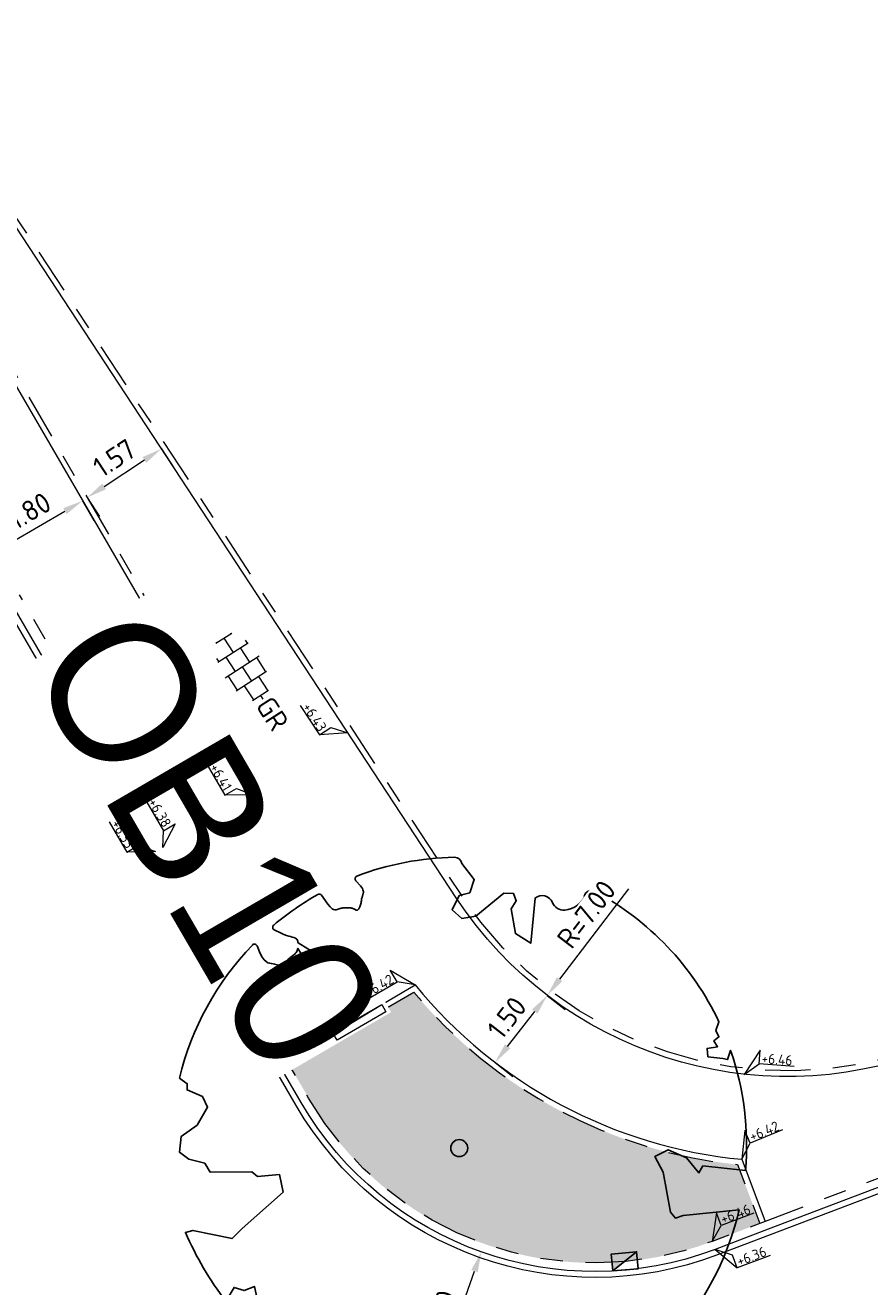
# Model space of a CAD drawing. Header units: metres. Extents: x 155090 to 155676, y 461362 to 461889.
# Tile 34 of 98: x 155199 to 155214, y 461695 to 461717. Entities that reach past the tile are written whole.
import ezdxf
from ezdxf.enums import TextEntityAlignment as Align

# ---------------------------------------------------------------- set-up
doc = ezdxf.new("R2018")
doc.units = ezdxf.units.M
for name, pattern in [('VH-GELEIDEBAND', [6, 2, -2, 0, -2]), ('VH-OPSLUITBAND-SO', [10, 4, -2, 2, -2]), ('VH-TROTTOIRBAND_130-150', [15, 5, -2, 2, -2, 2, -2])]:
    doc.linetypes.add(name, pattern=pattern)
doc.layers.get('0').update_dxf_attribs({"lineweight": 18})
doc.layers.get('Defpoints').update_dxf_attribs({"lineweight": 18})
for name, color, linetype, lineweight in [('B-WE-VH-VERHARDING_HALFVERHARDING_GRASBETONSTEEN-S-200', 130, 'Continuous', 18), ('N-WE-GR-BOOM-S', 90, 'Continuous', 25), ('N-WE-VH-KANTOPSLUITING-T18', 10, 'Continuous', 18), ('N-WE-VH-KANTOPSLUITING_GELEIDEBAND_50 200-G', 20, 'VH-GELEIDEBAND', 18), ('N-WE-VH-KANTOPSLUITING_OPSLUITBAND_100X200-G', 150, 'VH-OPSLUITBAND-SO', 18), ('N-WE-VH-KANTOPSLUITING_TROTTOIRBAND_130 150X250-G', 210, 'VH-TROTTOIRBAND_130-150', 18), ('N-WE-VH-KANTOPSLUITING_VERLOOPBAND-S', 7, 'Continuous', 18), ('N-WE-VH-KANTOPSLUITING_VOORKANT_BAND-G', 50, 'Continuous', 18), ('N-WE-VH-KANTVERHARDING_STREKLAAG-G', 60, 'Continuous', 18), ('N-WE-VH-VERHARDING_TEGEL-KLEUR-DUN-S', 7, 'Continuous', 18), ('X-XX-AL-HOOGTELABEL-S', 7, 'Continuous', 18), ('X-XX-AL-M', 7, 'Continuous', 18)]:
    doc.layers.add(name, color=color, linetype=linetype, lineweight=lineweight)
doc.layers.add('N-WE-GR-Groen-A-200', color=7, linetype='Continuous', lineweight=18, true_color=0x52a500)
doc.layers.add('N-WE-RI-HWA_KOLK-S-200', color=150, linetype='Continuous', lineweight=25, true_color=0x007fff)
doc.styles.add('NLCS-ISO', font='NLCS-ISO.ttf')
doc.styles.add('NLCS-ISO-M200-T18', font='NLCS-ISO.ttf', dxfattribs={"height": 0.36})
doc.dimstyles.new('NLCS-M200-T18-PIJL_L2_H1', dxfattribs={"dimscale": 0.2, "dimtxt": 2.5, "dimasz": 1.8, "dimexe": 2, "dimexo": 2, "dimgap": 0.7, "dimtad": 1, "dimzin": 0, "dimdsep": 46, "dimtxsty": 'NLCS-ISO-M200-T18', "dimcen": 0, "dimdle": 2, "dimclrd": 256, "dimclre": 256, "dimclrt": 10, "dimadec": 1, "dimazin": 0, "dimtfac": 1, "dimtdec": 3, "dimtofl": 0, "dimtmove": 0, "dimatfit": 3, "dimfxl": 2, "dimfxlon": 1, "dimtfillclr": 256, "dimtolj": 1, "dimtzin": 0, "dimlwd": -1, "dimlwe": -1, "dimarcsym": 0})
doc.dimstyles.new('NLCS-M200-T18-PIJL_L2_H2', dxfattribs={"dimscale": 0.2, "dimtxt": 0.36, "dimasz": 1.8, "dimexe": 2, "dimexo": 2, "dimgap": 0.7, "dimtad": 1, "dimzin": 0, "dimdsep": 46, "dimtxsty": 'NLCS-ISO-M200-T18', "dimcen": 0, "dimdle": 2, "dimclrd": 256, "dimclre": 256, "dimclrt": 10, "dimazin": 0, "dimtfac": 1, "dimtofl": 0, "dimtmove": 0, "dimatfit": 3, "dimfxl": 2, "dimfxlon": 1, "dimtfill": 1, "dimtfillclr": 256, "dimtolj": 1, "dimtzin": 0, "dimlwd": -1, "dimlwe": -1, "dimarcsym": 0})

# ---------------------------------------------------------------- blocks, each defined once
blk = doc.blocks.new('*U46')
at = {"lineweight": 9}
for p, q in [((-1.83708385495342, 1.5), (-1.499999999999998, 1.5)), ((-1.499999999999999, -1.600165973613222), (-1.499999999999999, 1.600165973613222)), ((1.110223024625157e-15, -1.78372119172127), (1.110223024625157e-15, 1.78372119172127)), ((2.220446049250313e-15, 1.5), (1.500000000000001, 1.5)), ((1.500000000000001, -1.600165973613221), (1.500000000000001, 1.600165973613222)), ((-3.08021532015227, 0.7500000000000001), (-2.999999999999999, 0.7500000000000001)), ((-2.999999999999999, -0.8349495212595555), (-2.999999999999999, 0.834949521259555)), ((-2.999999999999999, 0), (-1.499999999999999, 0)), ((-1.499999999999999, 0.7500000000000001), (1.110223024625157e-15, 0.7500000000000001)), ((0, 0), (1.500000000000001, 0)), ((1.500000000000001, 0.7500000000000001), (3, 0.7500000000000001)), ((3, -0.8349495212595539), (3, 0.8349495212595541)), ((3, 0), (3.39489953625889, 0)), ((-3.08021532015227, -0.7500000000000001), (-3, -0.7500000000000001)), ((-1.5, -0.7500000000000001), (0, -0.7500000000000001)), ((1.499999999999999, -0.7500000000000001), (3, -0.7500000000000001)), ((-1.837083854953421, -1.5), (-1.499999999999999, -1.5)), ((1.110223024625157e-15, -1.5), (1.500000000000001, -1.5))]:
    blk.add_line(p, q, dxfattribs=at)
at = {"style": 'NLCS-ISO'}
blk.add_attdef('FORMAAT', text='', height=1.8, dxfattribs=at).set_placement((-3.18021532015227, -2.887924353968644e-16), align=Align.MIDDLE_RIGHT)
blk.add_attdef('KLEUR', text='', height=1.8, dxfattribs=at).set_placement((3.49489953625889, -6.891423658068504e-16), align=Align.MIDDLE_LEFT)
blk = doc.blocks.new('*U51')
at = {"lineweight": 30, "flags": 106}
blk.add_attdef('OB', text='', height=0.36, dxfattribs=at).set_placement((0, 0.1), align=Align.BOTTOM_CENTER)
blk = doc.blocks.new('*D58')
at = {"layer": 'Defpoints', "color": 0, "transparency": 16777216}
for p in [(155208.809523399, 461700.8930180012), (155206.8038574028, 461695.2381701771)]:
    blk.add_point(p, dxfattribs=at)
at = {"layer": 'X-XX-AL-M', "transparency": 16777216}
blk.add_line((155206.0243218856, 461693.0403193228), (155206.683517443, 461694.8988793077), dxfattribs=at)
blk.add_solid([(155206.6269689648, 461694.9189359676), (155206.7400659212, 461694.8788226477), (155206.8038574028, 461695.2381701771)], dxfattribs=at)
at = {"layer": 'X-XX-AL-M', "color": 10, "transparency": 16777216, "insert": (155205.9921578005, 461693.9069227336), "char_height": 0.36, "attachment_point": 5, "rotation": 70.47138081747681, "style": 'NLCS-ISO-M200-T18', "bg_fill": 3, "box_fill_scale": 1.1, "bg_fill_color": 256, "bg_fill_true_color": 13158600, "bg_fill_transparency": 0}
blk.add_mtext('\\A1;R=6.00', dxfattribs=at)
blk = doc.blocks.new('*D59')
at = {"layer": 'Defpoints', "color": 0, "transparency": 16777216}
for p in [(155212.2120778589, 461705.3339327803), (155207.9694398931, 461699.7661663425)]:
    blk.add_point(p, dxfattribs=at)
at = {"layer": 'X-XX-AL-M', "transparency": 16777216}
blk.add_line((155209.4022450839, 461701.6464881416), (155208.1876327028, 461700.0525086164), dxfattribs=at)
blk.add_solid([(155208.1399089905, 461700.0888740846), (155208.2353564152, 461700.0161431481), (155207.9694398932, 461699.7661663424)], dxfattribs=at)
at = {"layer": 'X-XX-AL-M', "color": 10, "transparency": 16777216, "insert": (155208.659209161, 461701.1993487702), "char_height": 0.36, "attachment_point": 5, "rotation": 52.69259972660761, "style": 'NLCS-ISO-M200-T18', "bg_fill": 3, "box_fill_scale": 1.1, "bg_fill_color": 256, "bg_fill_true_color": 13158600, "bg_fill_transparency": 0}
blk.add_mtext('\\A1;R=7.00', dxfattribs=at)
blk = doc.blocks.new('*D110')
at = {"layer": 'Defpoints', "color": 0, "transparency": 16777216}
for p in [(155207.9082276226, 461699.813346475), (155207.9691812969, 461699.7658269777), (155206.9859740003, 461698.6303636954)]:
    blk.add_point(p, dxfattribs=at)
at = {"layer": 'X-XX-AL-M', "transparency": 16777216}
for p, q in [((155207.9691812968, 461699.7658269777), (155208.2846433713, 461699.5198926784)), ((155207.2682685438, 461698.8667600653), (155207.7478404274, 461699.4819111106)), ((155207.0469276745, 461698.5828441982), (155207.362389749, 461698.336909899))]:
    blk.add_line(p, q, dxfattribs=at)
for points in [[(155207.7005211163, 461699.5188012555), (155207.7951597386, 461699.4450209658), (155207.9691812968, 461699.7658269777)], [(155207.2209492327, 461698.9036502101), (155207.315587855, 461698.8298699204), (155207.0469276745, 461698.5828441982)]]:
    blk.add_solid(points, dxfattribs=at)
at = {"layer": 'X-XX-AL-M', "color": 10, "transparency": 16777216, "insert": (155207.2556848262, 461699.3710830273), "char_height": 0.36, "attachment_point": 5, "rotation": 52.06001357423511, "style": 'NLCS-ISO-M200-T18', "bg_fill": 3, "box_fill_scale": 1.1, "bg_fill_color": 256, "bg_fill_true_color": 13158600, "bg_fill_transparency": 0}
blk.add_mtext('\\A1;1.50', dxfattribs=at)
blk = doc.blocks.new('*U15')
at = {"lineweight": 18}
for p, q in [((2.460741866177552, 4.468070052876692), (0, 0)), ((2.46074172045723, 2.067282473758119), (2.460741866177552, 4.468070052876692)), ((0, 0), (2.46074172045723, 2.067282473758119)), ((8.664244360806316, 2.067282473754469), (2.460741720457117, 2.06728247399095))]:
    blk.add_line(p, q, dxfattribs=at)
at = {"lineweight": 18, "style": 'NLCS-ISO'}
blk.add_attdef('...', text='', height=1.8, dxfattribs=at).set_placement((5.562493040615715, 1.647676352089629), align=Align.BOTTOM_CENTER)
blk = doc.blocks.new('*U250')
at = {"lineweight": 18}
for p, q in [((-2.46074172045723, 2.067282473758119), (-2.460741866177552, 4.468070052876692)), ((-2.460741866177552, 4.468070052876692), (0, 0)), ((-8.664244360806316, 2.067282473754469), (-2.460741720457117, 2.06728247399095)), ((0, 0), (-2.46074172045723, 2.067282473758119))]:
    blk.add_line(p, q, dxfattribs=at)
at = {"lineweight": 18, "style": 'NLCS-ISO'}
blk.add_attdef('...', text='', height=1.8, dxfattribs=at).set_placement((-5.562493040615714, 1.647676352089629), align=Align.BOTTOM_CENTER)
blk = doc.blocks.new('SVH-GRASBETONSTEEN_02_KL-SO')
for p, q in [((-1.837648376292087, 0.9345260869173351), (-2.193411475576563, 1.290289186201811)), ((-2.193408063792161, 1.29028577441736), (-2.163691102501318, 1.32000273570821)), ((-1.837648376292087, 0.9345260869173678), (-1.481885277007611, 1.290289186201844)), ((-1.481888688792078, 1.290285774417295), (-1.691466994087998, 1.499864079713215)), ((-0.4145959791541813, 0.9345260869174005), (-0.7703590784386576, 1.290289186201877)), ((-0.7703556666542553, 1.29028577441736), (-0.4145925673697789, 1.646048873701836)), ((-0.05883629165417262, 1.290285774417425), (-0.414599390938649, 1.646048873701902)), ((-0.4145959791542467, 0.9345260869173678), (-0.05883287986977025, 1.290289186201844)), ((0.2969302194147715, 1.646052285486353), (0.2228797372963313, 1.72010276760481)), ((0.2969302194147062, 1.64605228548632), (0.3620770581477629, 1.711199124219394)), ((1.008456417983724, 0.9345260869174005), (0.6526933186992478, 1.290289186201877)), ((0.6526967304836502, 1.290285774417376), (0.9885385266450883, 1.626127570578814)), ((1.008456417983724, 0.9345260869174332), (1.364219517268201, 1.290289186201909)), ((1.364216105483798, 1.290285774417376), (1.03843589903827, 1.616065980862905)), ((2.43150881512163, 0.9345260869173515), (2.127500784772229, 1.23853411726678)), ((-2.904941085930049, -0.1327666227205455), (-3.255905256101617, 0.2181975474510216)), ((-2.549174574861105, 0.2229998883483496), (-2.904937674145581, 0.5787629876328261)), ((-2.904934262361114, 0.5787595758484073), (-2.549171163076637, 0.9345226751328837)), ((-2.193414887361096, 0.578759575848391), (-2.549177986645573, 0.9345226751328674)), ((-2.54917457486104, 0.222999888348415), (-2.193411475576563, 0.5787629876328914)), ((-2.193408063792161, -0.1327666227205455), (-1.837644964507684, 0.2229964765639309)), ((-1.481888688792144, -0.1327666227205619), (-1.83765178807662, 0.2229964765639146)), ((-1.126122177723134, 0.2229998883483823), (-1.481885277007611, 0.5787629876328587)), ((-1.481881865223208, 0.5787595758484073), (-1.126118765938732, 0.9345226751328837)), ((-0.7703624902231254, 0.5787595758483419), (-1.126125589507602, 0.9345226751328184)), ((-1.126122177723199, 0.222999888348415), (-0.7703590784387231, 0.5787629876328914)), ((-0.7703556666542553, -0.1327666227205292), (-0.4145925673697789, 0.2229964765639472)), ((-0.05883629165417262, -0.1327666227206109), (-0.414599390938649, 0.2229964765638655)), ((0.2969302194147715, 0.2229998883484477), (-0.05883287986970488, 0.5787629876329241)), ((-0.05882946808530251, 0.5787595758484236), (0.2969336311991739, 0.9345226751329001)), ((0.6526899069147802, 0.5787595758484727), (0.2969268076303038, 0.9345226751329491)), ((0.2969302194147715, 0.2229998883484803), (0.6526933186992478, 0.5787629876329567)), ((0.6526967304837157, -0.1327666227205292), (1.008459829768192, 0.2229964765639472)), ((1.364216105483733, -0.1327666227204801), (1.008453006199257, 0.2229964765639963)), ((1.719982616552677, 0.2229998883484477), (1.364219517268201, 0.5787629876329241)), ((1.364222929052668, 0.5787595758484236), (1.719986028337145, 0.9345226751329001)), ((2.075742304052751, 0.5787595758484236), (1.719979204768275, 0.9345226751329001)), ((1.719982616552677, 0.2229998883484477), (2.075745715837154, 0.5787629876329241)), ((2.075749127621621, -0.1327666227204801), (2.431512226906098, 0.2229964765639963)), ((2.787268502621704, -0.1327666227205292), (2.431505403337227, 0.2229964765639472)), ((2.43150881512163, 0.9345260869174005), (2.499245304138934, 1.002262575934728)), ((3.016442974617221, 0.349591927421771), (2.787271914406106, 0.578762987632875)), ((2.787275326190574, 0.5787595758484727), (2.854970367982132, 0.6464546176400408)), ((-3.177912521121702, -0.4057380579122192), (-2.904937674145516, -0.1327632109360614)), ((-2.874911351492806, -0.8142699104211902), (-2.549171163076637, -0.4885297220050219)), ((-2.193414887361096, -0.8442928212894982), (-2.549177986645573, -0.4885297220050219)), ((-2.469666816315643, -1.120544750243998), (-2.193411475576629, -0.8442894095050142)), ((-1.837648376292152, -0.4885263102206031), (-2.193411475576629, -0.1327632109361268)), ((-1.837648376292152, -0.4885263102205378), (-1.481885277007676, -0.1327632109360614)), ((-1.126122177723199, -1.200052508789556), (-1.481885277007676, -0.8442894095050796)), ((-1.481881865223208, -0.8442928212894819), (-1.126118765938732, -0.4885297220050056)), ((-0.7703624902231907, -0.8442928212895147), (-1.126125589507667, -0.4885297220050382)), ((-1.126122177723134, -1.200052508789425), (-0.7703590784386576, -0.8442894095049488)), ((-0.4145959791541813, -0.4885263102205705), (-0.7703590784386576, -0.1327632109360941)), ((-0.4145959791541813, -0.4885263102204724), (-0.05883287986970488, -0.1327632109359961)), ((0.2969302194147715, -1.200052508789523), (-0.05883287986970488, -0.8442894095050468)), ((-0.05882946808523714, -0.8442928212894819), (0.2969336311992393, -0.4885297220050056)), ((0.6526899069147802, -0.8442928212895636), (0.2969268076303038, -0.4885297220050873)), ((0.2969302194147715, -1.200052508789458), (0.6526933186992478, -0.8442894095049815)), ((1.008456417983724, -0.4885263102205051), (0.6526933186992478, -0.1327632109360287)), ((1.008456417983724, -0.4885263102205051), (1.364219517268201, -0.1327632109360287)), ((1.719982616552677, -1.200052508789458), (1.364219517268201, -0.8442894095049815)), ((1.364222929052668, -0.844292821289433), (1.719986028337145, -0.4885297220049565)), ((2.075742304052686, -0.844292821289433), (1.719979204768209, -0.4885297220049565)), ((1.719982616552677, -1.200052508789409), (2.075745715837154, -0.8442894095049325)), ((2.43150881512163, -0.4885263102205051), (2.075745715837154, -0.1327632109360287)), ((2.43150881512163, -0.4885263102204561), (2.787271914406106, -0.1327632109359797)), ((-1.992591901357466, -1.355002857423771), (-1.837644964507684, -1.200055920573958)), ((-1.528889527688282, -1.508818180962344), (-1.83765178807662, -1.200055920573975)), ((-0.6615483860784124, -1.664626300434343), (-0.7703590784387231, -1.555815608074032)), ((-0.77035566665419, -1.555819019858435), (-0.4145925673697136, -1.200055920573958)), ((-0.058836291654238, -1.555819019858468), (-0.4145993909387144, -1.200055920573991)), ((-0.1925599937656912, -1.689542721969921), (-0.05883287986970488, -1.555815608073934)), ((0.7289758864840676, -1.63209817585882), (0.6526933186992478, -1.555815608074)), ((0.6526967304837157, -1.555819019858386), (1.008459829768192, -1.20005592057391)), ((1.319440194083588, -1.511043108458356), (1.008453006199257, -1.20005592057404))]:
    blk.add_line(p, q)
at = {"style": 'NLCS-ISO'}
blk.add_attdef('FORMAAT', text='', height=1.8, dxfattribs=at).set_placement((-4.308832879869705, -0.1327632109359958), align=Align.MIDDLE_RIGHT)
blk.add_attdef('KLEUR', text='', height=1.8, dxfattribs=at).set_placement((4.191167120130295, -0.1327632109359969), align=Align.MIDDLE_LEFT)
at = {"style": 'NLCS-ISO', "flags": 1}
blk.add_attdef('FUNCTIE', text='', height=1.8, dxfattribs=at).set_placement((-0.05883287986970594, -2.882763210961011), align=Align.TOP_CENTER)
blk = doc.blocks.new('SGR-BOOM_05')
blk.add_lwpolyline([(0.4325246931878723, 4.711883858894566), (0.4412366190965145, 4.722067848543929), (0.4495406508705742, 4.730963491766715), (0.457499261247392, 4.738955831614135), (0.4651749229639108, 4.746429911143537), (0.4726301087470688, 4.753770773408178), (0.4799272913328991, 4.761363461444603), (0.4871289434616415, 4.769593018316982), (0.4942975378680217, 4.778844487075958), (0.5013792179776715, 4.78953650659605), (0.507854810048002, 4.802222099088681), (0.5130888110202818, 4.817487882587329), (0.5164457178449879, 4.835920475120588), (0.5172900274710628, 4.858106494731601), (0.5149862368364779, 4.884632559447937), (0.5088988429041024, 4.916085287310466), (0.4752610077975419, 5.034436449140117, -0.5293802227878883), (0.5290991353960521, 5.098767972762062, -0.08713876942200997), (2.218306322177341, 4.624671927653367, -0.3723405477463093), (2.284485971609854, 4.472597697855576), (2.353810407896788, 4.119139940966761), (2.180208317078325, 3.946086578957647), (1.99206671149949, 3.985480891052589), (1.766984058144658, 3.816663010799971), (1.853127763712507, 3.602310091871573), (2.086202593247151, 3.527331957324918), (2.711896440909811, 3.67116193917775), (2.864476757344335, 3.58686285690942), (2.849520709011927, 3.452573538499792), (2.706793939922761, 3.364669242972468), (2.577044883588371, 2.941253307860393), (2.743005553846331, 2.669806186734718), (3.167776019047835, 3.346672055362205, -0.5046405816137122), (3.406018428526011, 3.139734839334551, 0.3319483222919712), (3.543642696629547, 2.921146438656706, 0.282007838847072), (3.99290985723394, 3.003759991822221), (3.956968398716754, 2.985163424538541, -0.5121558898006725), (4.162740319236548, 2.983535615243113, -0.1607604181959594), (5.094490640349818, -0.05607239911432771), (4.977332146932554, -0.1690536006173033), (4.976312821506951, -0.2938416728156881), (4.8618704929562, -0.3148519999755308), (4.876229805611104, -0.4378637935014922), (4.698090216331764, -0.3805204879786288), (4.644143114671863, -0.5192137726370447), (4.863809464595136, -0.6652633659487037), (4.932503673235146, -0.7196641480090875), (5.053640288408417, -0.5992007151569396, -0.1063709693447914), (4.340554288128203, -2.610345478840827), (3.70529781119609, -2.2009414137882), (3.587571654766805, -2.281876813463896), (3.512459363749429, -1.944794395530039), (3.286149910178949, -1.67334727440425), (3.023546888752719, -1.675915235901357), (3.029665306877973, -1.990035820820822), (2.830389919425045, -2.677651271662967), (2.860626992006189, -2.808775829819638), (3.005150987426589, -2.829446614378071), (3.929857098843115, -3.182947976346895, -0.2362982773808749), (-0.2250862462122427, -5.013472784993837, 0.1596250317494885), (-0.3470448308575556, -4.770134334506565, 0.3508021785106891), (-0.3148115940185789, -4.527846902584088, -0.5046405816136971), (-0.6000098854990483, -4.392775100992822), (-0.530619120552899, -4.170222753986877), (-0.6474450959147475, -3.962362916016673), (-0.8016343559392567, -3.977834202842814), (-0.8248145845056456, -4.14384857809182), (-0.941790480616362, -4.211479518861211), (-1.080272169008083, -4.105602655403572), (-1.199847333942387, -3.474824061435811), (-1.291065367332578, -3.383747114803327), (-1.521968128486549, -3.390946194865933), (-1.586173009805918, -3.664879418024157), (-1.680264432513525, -3.694423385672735), (-1.769024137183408, -3.922911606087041), (-2.003269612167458, -3.79763926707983, 0.7335825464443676), (-1.917708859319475, -3.972704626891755, -0.8616245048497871), (-1.870123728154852, -4.127626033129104, 0.2799778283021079), (-2.04306959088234, -4.392508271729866), (-2.03586990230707, -4.402599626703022, -0.8270561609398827), (-2.207893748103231, -4.582742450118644, -0.1167741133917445), (-4.152188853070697, -2.556267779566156), (-4.114413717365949, -2.549202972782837), (-4.083543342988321, -2.540638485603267), (-4.058769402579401, -2.530881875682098), (-4.039283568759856, -2.520240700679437), (-4.02427751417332, -2.509022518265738), (-4.012942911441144, -2.497534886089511), (-4.004471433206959, -2.486085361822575), (-3.767567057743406, -2.183934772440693), (-3.762478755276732, -2.173394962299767), (-3.758320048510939, -2.163280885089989), (-3.754774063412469, -2.153365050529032), (-3.751523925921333, -2.143419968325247), (-3.748252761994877, -2.133218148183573), (-3.744643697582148, -2.12253209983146), (-3.740379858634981, -2.111134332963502), (-3.735144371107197, -2.09879735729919), (-3.7287288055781, -2.085363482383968), (-3.721358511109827, -2.070954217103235), (-3.713367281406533, -2.055760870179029), (-3.705088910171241, -2.03997475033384), (-3.696857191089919, -2.02378716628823), (-3.689005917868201, -2.007389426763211), (-3.681868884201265, -1.990972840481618), (-3.675779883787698, -1.974728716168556), (-3.671016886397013, -1.958854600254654), (-3.667634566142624, -1.943572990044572), (-3.665631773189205, -1.929112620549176), (-3.665007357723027, -1.915702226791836), (-3.665760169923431, -1.903570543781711), (-3.66788905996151, -1.892946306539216), (-3.671392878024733, -1.884058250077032), (-3.676270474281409, -1.877135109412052), (-3.682496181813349, -1.87228834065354), (-3.689946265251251, -1.869160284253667), (-3.698472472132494, -1.867276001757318), (-3.707926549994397, -1.86616055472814), (-3.718160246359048, -1.865339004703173), (-3.72902530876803, -1.864336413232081), (-3.740373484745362, -1.86267784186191), (-3.752056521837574, -1.859888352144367), (-3.763951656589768, -1.855601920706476), (-3.776038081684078, -1.849888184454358), (-3.788320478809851, -1.842925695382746), (-3.800803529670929, -1.834893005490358), (-3.813491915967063, -1.8259686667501), (-3.826390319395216, -1.816331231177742), (-3.839503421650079, -1.806159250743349), (-3.852835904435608, -1.795631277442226), (-3.866362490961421, -1.784873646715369), (-3.879938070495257, -1.773803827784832), (-3.893387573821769, -1.76228707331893), (-3.906535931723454, -1.750188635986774), (-4.149695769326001, -2.02842049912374), (-4.161716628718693, -2.014754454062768), (-4.172911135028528, -2.000102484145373), (-4.183104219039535, -1.984329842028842), (-4.192608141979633, -1.967625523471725), (-4.203684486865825, -1.951473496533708), (-4.219082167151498, -1.937681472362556), (-4.241550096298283, -1.928057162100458), (-4.273837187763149, -1.924408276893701), (-4.318692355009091, -1.928542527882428), (-4.378864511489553, -1.942267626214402), (-4.457102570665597, -1.96739128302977, -0.04099741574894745), (-4.791147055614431, -1.027236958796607), (-4.617442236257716, -1.057135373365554), (-4.462688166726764, -1.156360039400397), (-4.380222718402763, -1.081691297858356), (-4.281020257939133, -0.9269601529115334), (-4.376017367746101, -0.7817417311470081), (-4.322820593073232, -0.567248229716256), (-4.520005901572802, -0.551067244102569), (-4.652051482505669, -0.4231675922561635), (-4.89199676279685, -0.5800962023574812, -0.05814040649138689), (-4.988069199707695, 0.8291727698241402), (-4.851792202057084, 0.8021379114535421), (-4.298456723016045, 0.3639367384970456), (-4.059571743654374, 0.4468333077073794), (-3.128243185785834, 0.6926248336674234), (-3.048903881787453, 1.000164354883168), (-3.408870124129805, 1.143500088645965), (-3.464013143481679, 1.261371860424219), (-4.121257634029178, 1.583987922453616), (-4.135853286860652, 1.768685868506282), (-4.357977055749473, 1.956958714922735), (-4.448296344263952, 2.139788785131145), (-4.296559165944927, 2.378269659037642), (-3.957550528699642, 2.431343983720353), (-3.649608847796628, 2.632691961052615), (-3.646147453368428, 2.840191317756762), (-3.838176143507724, 3.066466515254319), (-3.787176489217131, 3.162116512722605), (-3.863200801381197, 3.31009734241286, -0.1342797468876), (-1.664191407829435, 4.834836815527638, -0.5417265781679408), (-1.596738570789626, 4.783170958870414), (-1.607648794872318, 4.639467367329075), (-1.605334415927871, 4.564777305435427), (-1.595180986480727, 4.507652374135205), (-1.578905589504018, 4.464963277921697), (-1.558225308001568, 4.433580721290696), (-1.534857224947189, 4.41037540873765), (-1.510518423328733, 4.392218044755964), (-1.486925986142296, 4.375979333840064), (-1.465438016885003, 4.359178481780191), (-1.44597670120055, 4.341928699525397), (-1.428105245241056, 4.324991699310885), (-1.411386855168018, 4.3091291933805), (-1.395384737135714, 4.295102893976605), (-1.379662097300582, 4.283674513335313), (-1.3637821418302, 4.275605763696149), (-1.347308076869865, 4.271658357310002), (-1.329896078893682, 4.272312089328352), (-1.3115742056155, 4.276919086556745), (-1.292463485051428, 4.284549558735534), (-1.272684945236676, 4.294273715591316), (-1.25235961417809, 4.305161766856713), (-1.231608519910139, 4.316283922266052), (-1.210552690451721, 4.326710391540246), (-1.189313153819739, 4.335511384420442), (-1.168017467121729, 4.342023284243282), (-1.146819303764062, 4.346647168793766), (-1.125878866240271, 4.350050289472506), (-1.105356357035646, 4.352899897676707), (-1.085411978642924, 4.355863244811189), (-1.066205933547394, 4.359607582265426), (-1.047898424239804, 4.364800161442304), (-1.030649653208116, 4.372108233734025), (-1.014588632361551, 4.38201337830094), (-0.9997196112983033, 4.394254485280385), (-0.9860156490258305, 4.40838477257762), (-0.9734498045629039, 4.423957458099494), (-0.9628477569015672, 4.324096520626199), (-0.940279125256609, 4.298315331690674), (-0.8338833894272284, 4.117847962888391), (-0.6106941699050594, 3.995871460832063), (-0.9268198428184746, 4.507921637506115), (-0.9210099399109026, 4.523481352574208), (-0.9169947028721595, 4.538581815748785), (-0.9151697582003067, 4.553389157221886), (-0.9159307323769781, 4.56806950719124), (-0.9196732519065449, 4.58278899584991), (-0.9267929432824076, 4.59771375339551), (-0.9376854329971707, 4.613009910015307), (-0.9526429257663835, 4.628990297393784), (-0.9715439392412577, 4.64655455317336), (-0.9941635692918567, 4.666749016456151), (-1.020276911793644, 4.690620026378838), (-1.049659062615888, 4.719213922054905), (-1.082085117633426, 4.753577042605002), (-1.117330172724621, 4.794755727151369), (-1.199269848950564, 4.900951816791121, -0.5431042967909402), (-1.17106461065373, 4.981224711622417, -0.04676559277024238), (-0.234242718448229, 5.117425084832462, -0.3851675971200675), (-0.1815216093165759, 5.074406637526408), (-0.1522898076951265, 4.88240583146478), (-0.1377666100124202, 4.822421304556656), (-0.1214819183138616, 4.780422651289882), (-0.1038292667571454, 4.753143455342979), (-0.08520218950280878, 4.737317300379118), (-0.06599422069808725, 4.729677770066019), (-0.04659889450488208, 4.72695844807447), (-0.02740974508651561, 4.725892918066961), (-0.008747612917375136, 4.723795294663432), (0.009357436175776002, 4.720301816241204), (0.02694803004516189, 4.715629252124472), (0.04406679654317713, 4.709994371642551), (0.06075636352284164, 4.703613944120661), (0.07705935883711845, 4.696704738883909), (0.09301841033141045, 4.68948352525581), (0.1086761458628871, 4.682167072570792), (0.1240417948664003, 4.674922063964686), (0.138990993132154, 4.66771483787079), (0.1533659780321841, 4.660461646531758), (0.1670089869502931, 4.653078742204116), (0.1797622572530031, 4.645482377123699), (0.1914680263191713, 4.637588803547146), (0.2019685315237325, 4.629314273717), (0.211106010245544, 4.620575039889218), (0.2188088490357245, 4.611358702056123), (0.2253500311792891, 4.601938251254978), (0.2310886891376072, 4.59265802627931), (0.236383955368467, 4.583862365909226), (0.2415949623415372, 4.575895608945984), (0.2470808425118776, 4.56910209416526), (0.2532007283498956, 4.563826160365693), (0.2603137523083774, 4.560412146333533), (0.2686849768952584, 4.559130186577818), (0.2782031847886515, 4.55995359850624), (0.2886630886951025, 4.562781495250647), (0.2998594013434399, 4.567512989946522), (0.31158683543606, 4.574047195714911), (0.3236401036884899, 4.582283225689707), (0.3358139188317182, 4.592120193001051), (0.3479029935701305, 4.603457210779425), (0.3597324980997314, 4.616146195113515), (0.3712494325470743, 4.629850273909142), (0.382431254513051, 4.644185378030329), (0.393255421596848, 4.658767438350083), (0.4036993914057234, 4.673212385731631), (0.4137406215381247, 4.687136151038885), (0.4233565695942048, 4.700154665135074)], format="xyb", close=True)
blk.add_circle((0, 0), 0.15)
blk = doc.blocks.new('*D383')
at = {"layer": 'Defpoints', "color": 0, "transparency": 16777216}
for p in [(155199.7600169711, 461708.4961560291), (155199.7600169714, 461708.4961560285), (155198.2045582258, 461707.5915894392)]:
    blk.add_point(p, dxfattribs=at)
at = {"layer": 'X-XX-AL-M', "transparency": 16777216}
for p, q in [((155199.7600169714, 461708.4961560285), (155199.9611033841, 461708.1503753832)), ((155198.5157608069, 461707.7725672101), (155199.4488143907, 461708.3151782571)), ((155198.2045582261, 461707.5915894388), (155198.4056446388, 461707.2458087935))]:
    blk.add_line(p, q, dxfattribs=at)
for points in [[(155199.4186514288, 461708.3670453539), (155199.4789773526, 461708.2633111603), (155199.7600169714, 461708.4961560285)], [(155198.485597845, 461707.8244343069), (155198.5459237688, 461707.7207001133), (155198.2045582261, 461707.5915894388)]]:
    blk.add_solid(points, dxfattribs=at)
at = {"layer": 'X-XX-AL-M', "color": 10, "transparency": 16777216, "insert": (155198.8214184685, 461708.3204972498), "char_height": 0.36, "attachment_point": 5, "rotation": 30.179854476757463, "style": 'NLCS-ISO-M200-T18', "bg_fill": 3, "box_fill_scale": 1.1, "bg_fill_color": 256, "bg_fill_true_color": 13158600, "bg_fill_transparency": 0}
blk.add_mtext('\\A1;1.80', dxfattribs=at)
blk = doc.blocks.new('*D384')
at = {"layer": 'Defpoints', "color": 0, "transparency": 16777216}
for p in [(155201.1538395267, 461709.4161706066), (155201.1538395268, 461709.4161706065), (155199.8419612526, 461708.554167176)]:
    blk.add_point(p, dxfattribs=at)
at = {"layer": 'X-XX-AL-M', "transparency": 16777216}
for p, q in [((155201.1538395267, 461709.4161706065), (155201.3734950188, 461709.0818781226)), ((155200.1428244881, 461708.7518571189), (155200.8529762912, 461709.2184806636)), ((155199.8419612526, 461708.554167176), (155200.0616167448, 461708.2198746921))]:
    blk.add_line(p, q, dxfattribs=at)
for points in [[(155200.8200279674, 461709.2686245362), (155200.885924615, 461709.168336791), (155201.1538395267, 461709.4161706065)], [(155200.1098761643, 461708.8020009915), (155200.175772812, 461708.7017132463), (155199.8419612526, 461708.554167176)]]:
    blk.add_solid(points, dxfattribs=at)
at = {"layer": 'X-XX-AL-M', "color": 10, "transparency": 16777216, "insert": (155200.3221759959, 461709.2526028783), "char_height": 0.36, "attachment_point": 5, "rotation": 33.307946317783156, "style": 'NLCS-ISO-M200-T18', "bg_fill": 3, "box_fill_scale": 1.1, "bg_fill_color": 256, "bg_fill_true_color": 13158600, "bg_fill_transparency": 0}
blk.add_mtext('\\A1;1.57', dxfattribs=at)
blk = doc.blocks.new('*U386')
blk.add_line((1000, 19.99999999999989), (0, 0))
blk.add_lwpolyline([(1000, -1.13686837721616e-13), (0, 0), (0, 150), (1000, 149.9999999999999)], close=True)
blk = doc.blocks.new('*U390')
at = {"lineweight": 18}
for p, q in [((-2.460741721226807, 1.58968213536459), (-2.460741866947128, 3.990469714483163)), ((-2.460741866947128, 3.990469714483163), (0, 0)), ((-8.664244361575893, 1.58968213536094), (-2.460741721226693, 1.589682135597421)), ((0, 0), (-2.460741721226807, 1.58968213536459))]:
    blk.add_line(p, q, dxfattribs=at)
at = {"lineweight": 18, "style": 'NLCS-ISO'}
blk.add_attdef('...', text='', height=1.8, dxfattribs=at).set_placement((-5.562493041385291, 1.170076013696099), align=Align.BOTTOM_CENTER)
blk = doc.blocks.new('*U389')
at = {"lineweight": 18}
for p, q in [((-2.460741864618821, -2.009530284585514), (0, 0)), ((0, 0), (-2.4607417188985, -4.410317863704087)), ((-2.4607417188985, -4.410317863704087), (-2.460741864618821, -2.009530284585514)), ((-8.664244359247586, -4.410317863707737), (-2.460741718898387, -4.410317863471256))]:
    blk.add_line(p, q, dxfattribs=at)
at = {"lineweight": 18, "style": 'NLCS-ISO'}
blk.add_attdef('...', text='', height=1.8, dxfattribs=at).set_placement((-5.562493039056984, -4.829923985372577), align=Align.BOTTOM_CENTER)
blk = doc.blocks.new('*U388')
at = {"lineweight": 18}
for p, q in [((-2.460741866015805, -2.009530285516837), (0, 0)), ((0, 0), (-2.460741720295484, -4.41031786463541)), ((-2.460741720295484, -4.41031786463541), (-2.460741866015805, -2.009530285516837)), ((-8.66424436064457, -4.41031786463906), (-2.460741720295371, -4.410317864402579))]:
    blk.add_line(p, q, dxfattribs=at)
at = {"lineweight": 18, "style": 'NLCS-ISO'}
blk.add_attdef('...', text='', height=1.8, dxfattribs=at).set_placement((-5.562493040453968, -4.829923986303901), align=Align.BOTTOM_CENTER)
blk = doc.blocks.new('*U387')
at = {"lineweight": 18}
for p, q in [((-2.460741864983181, -2.009530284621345), (0, 0)), ((0, 0), (-2.46074171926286, -4.410317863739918)), ((-2.46074171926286, -4.410317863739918), (-2.460741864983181, -2.009530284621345)), ((-8.664244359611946, -4.410317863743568), (-2.460741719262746, -4.410317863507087))]:
    blk.add_line(p, q, dxfattribs=at)
at = {"lineweight": 18, "style": 'NLCS-ISO'}
blk.add_attdef('...', text='', height=1.8, dxfattribs=at).set_placement((-5.562493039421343, -4.829923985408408), align=Align.BOTTOM_CENTER)
blk = doc.blocks.new('*U334')
at = {"lineweight": 18}
for p, q in [((2.460741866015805, -2.009530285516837), (0, 0)), ((0, 0), (2.460741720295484, -4.41031786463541)), ((2.460741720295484, -4.41031786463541), (2.460741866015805, -2.009530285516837)), ((8.66424436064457, -4.41031786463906), (2.460741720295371, -4.410317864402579))]:
    blk.add_line(p, q, dxfattribs=at)
at = {"lineweight": 18, "style": 'NLCS-ISO'}
blk.add_attdef('...', text='', height=1.8, dxfattribs=at).set_placement((5.562493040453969, -4.8299239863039), align=Align.BOTTOM_CENTER)
blk = doc.blocks.new('SRI-KOLK_TROTTOIR-SO')
blk.add_hatch(color=256).paths.add_polyline_path([(1.125000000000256, 1.499999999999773), (-1.124999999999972, 1.499999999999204), (-1.124999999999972, 5.684341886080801e-13)])
blk.add_line((-1.124999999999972, 0), (1.124999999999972, 1.499999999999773))
at = {"flags": 128}
blk.add_lwpolyline([(-1.124999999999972, 0), (1.124999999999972, 0), (1.124999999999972, 1.499999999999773), (-1.124999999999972, 1.499999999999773)], close=True, dxfattribs=at)

msp = doc.modelspace()

# ---------------------------------------------------------------- hatches: boundary and pattern name
at = {"layer": 'N-WE-GR-Groen-A-200', "true_color": 0x7fff00, "transparency": 33554585}
h = msp.add_hatch(color=70, dxfattribs=at)
h.dxf.hatch_style = 1
edge = h.paths.add_edge_path()
edge.add_line((155205.6108755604, 461699.8217527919), (155205.0947784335, 461699.5216199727))
edge.add_line((155205.0947784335, 461699.5216199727), (155205.1199142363, 461699.4783973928))
edge.add_line((155205.1199142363, 461699.4783973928), (155203.4347877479, 461698.4984233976))
edge.add_line((155203.4347877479, 461698.4984233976), (155203.8648199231, 461697.766932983))
edge.add_arc((155208.8095233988, 461700.8930180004), 5.849999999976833, 212.3014341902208, 290.7629071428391)
edge.add_line((155210.883358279, 461695.4229440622), (155211.7249081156, 461695.7419955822))
edge.add_line((155211.7249081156, 461695.7419955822), (155211.3317126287, 461696.7791120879))
edge.add_arc((155212.212077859, 461705.3339327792), 8.599999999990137, 219.8627818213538, 264.1244502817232, ccw=False)

# ---------------------------------------------------------------- linework, layer by layer
at = {"layer": 'N-WE-VH-KANTOPSLUITING_GELEIDEBAND_50 200-G', "ltscale": 0.2, "flags": 128}
msp.add_lwpolyline([(155193.6657567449, 461715.3963420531), (155203.4026029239, 461698.6532269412)], dxfattribs=at)
at = {"layer": 'N-WE-VH-KANTOPSLUITING_OPSLUITBAND_100X200-G', "ltscale": 0.2, "flags": 128}
for points in [[(155251.9086278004, 461714.1434547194), (155252.468549, 461712.5342089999), (155238.0461379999, 461707.4449889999), (155219.479851, 461700.7236), (155214.6739655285, 461698.8880729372, -0.3521338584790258), (155206.4455325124, 461701.5448755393), (155196.7100947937, 461716.3611845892)], [(155205.0947784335, 461699.5216199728), (155205.6108755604, 461699.8217527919, 0.1955654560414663), (155211.3317126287, 461696.7791120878), (155211.7249081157, 461695.7419955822)]]:
    msp.add_lwpolyline(points, format="xyb", dxfattribs=at)
msp.add_lwpolyline([(155194.1018021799, 461714.6452595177), (155195.7442602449, 461715.6004199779), (155204.1396179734, 461701.1640780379), (155202.4977140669, 461700.2092398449)], dxfattribs=at)
at = {"layer": 'N-WE-VH-KANTOPSLUITING_TROTTOIRBAND_130 150X250-G', "ltscale": 0.2, "flags": 128}
msp.add_lwpolyline([(155226.5115298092, 461701.347954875), (155211.8184136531, 461695.7774457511), (155210.883358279, 461695.4229440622, -0.366853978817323), (155203.7524814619, 461697.9521292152), (155203.434787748, 461698.4984233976), (155205.1199142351, 461699.4783973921)], format="xyb", dxfattribs=at)
at = {"layer": 'N-WE-VH-KANTOPSLUITING_VOORKANT_BAND-G', "ltscale": 0.2, "flags": 128}
for points in [[(155298.5895768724, 461734.3652626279), (155301.3120887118, 461730.1442321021, -0.4831997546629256), (155299.8004224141, 461725.6930830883), (155270.6347825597, 461715.2719631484), (155257.0629674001, 461710.4226433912, -0.01368035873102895), (155256.0228587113, 461710.0827906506), (155248.2092574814, 461707.7642745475), (155228.9004145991, 461702.0347956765, 0.01848425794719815), (155227.4997604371, 461701.562198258), (155211.8715889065, 461695.637187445), (155210.9365335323, 461695.282685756, -0.3668539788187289), (155203.6228137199, 461697.8767218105), (155203.2297126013, 461698.5526837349), (155205.0445068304, 461699.6080651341)], [(155252.0030741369, 461714.176316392), (155252.5957130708, 461712.4730380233), (155238.0797965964, 461707.3508228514), (155219.5147134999, 461700.62986969), (155214.7096450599, 461698.7946546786, -0.3521338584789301), (155206.3619593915, 461701.4899616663), (155196.6265216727, 461716.3062707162)], [(155205.0445068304, 461699.6080651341), (155205.6339153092, 461699.9508316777, 0.2000250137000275), (155211.403251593, 461696.8725026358), (155211.8184136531, 461695.7774457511)]]:
    msp.add_lwpolyline(points, format="xyb", dxfattribs=at)
for points in [[(155193.4928664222, 461715.2957988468), (155203.2297126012, 461698.5526837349)], [(155194.152073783, 461714.5588143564), (155195.7080866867, 461715.4637032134), (155204.002901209, 461701.200251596), (155202.4474424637, 461700.2956850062)]]:
    msp.add_lwpolyline(points, dxfattribs=at)
at = {"layer": 'N-WE-VH-KANTVERHARDING_STREKLAAG-G', "ltscale": 0.2, "flags": 128}
msp.add_lwpolyline([(155248.4471157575, 461707.7253288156), (155248.2391267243, 461707.6636125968), (155228.9302838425, 461701.9341337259, 0.01848425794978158), (155227.5369831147, 461701.4640174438), (155211.9088115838, 461695.5390066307), (155210.9737562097, 461695.1845049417, -0.3668539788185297), (155203.5320463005, 461697.8239366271), (155203.0861599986, 461698.5906659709), (155193.4020990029, 461715.2430136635)], format="xyb", dxfattribs=at)

# ---------------------------------------------------------------- block references
at = {"layer": 'B-WE-VH-VERHARDING_HALFVERHARDING_GRASBETONSTEEN-S-200', "xscale": 0.2, "yscale": 0.2, "zscale": 0.2, "rotation": 298.5135216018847}
msp.add_blockref('SVH-GRASBETONSTEEN_02_KL-SO', (155200.9931517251, 461704.5860662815), dxfattribs=at).add_auto_attribs({'KLEUR': 'GR'})
at = {"layer": 'N-WE-RI-HWA_KOLK-S-200', "xscale": 0.2, "yscale": 0.2, "zscale": 0.2, "rotation": 5.192064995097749}
msp.add_blockref('SRI-KOLK_TROTTOIR-SO', (155209.3503067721, 461694.9217468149), dxfattribs=at)
at = {"layer": 'N-WE-VH-KANTOPSLUITING-T18'}
ref = msp.add_blockref('*U51', (155200.8488936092, 461706.8226841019), dxfattribs=dict(at, xscale=0.7500000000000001, yscale=0.7500000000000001, zscale=0.7500000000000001, rotation=300.1798544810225))
lines = msp.add_mtext('OB10', dxfattribs={"layer": '0', "insert": (155200.9137274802, 461706.8603878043), "char_height": 2.5, "attachment_point": 1, "rotation": 300.1798544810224, "bg_fill": 3, "box_fill_scale": 1, "bg_fill_color": 256, "bg_fill_transparency": 0})
ref.add_attrib('OB', '', (155200.9137274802, 461706.8603878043), dxfattribs={"flags": 46}).embed_mtext(lines)
at = {"layer": 'N-WE-VH-KANTOPSLUITING_VERLOOPBAND-S', "xscale": 0.001, "yscale": 0.001, "zscale": 0.001, "rotation": 210.179854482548}
msp.add_blockref('*U386', (155205.0445068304, 461699.6080651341), dxfattribs=at)
at = {"layer": 'N-WE-VH-VERHARDING_TEGEL-KLEUR-DUN-S'}
ref = msp.add_blockref('*U46', (155202.5802569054, 461705.5672070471), dxfattribs=dict(at, xscale=0.2000000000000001, yscale=0.2000000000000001, zscale=0.2000000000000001, rotation=302.7317139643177))
ref.add_attrib('KLEUR', 'GR', dxfattribs={"layer": '0', "height": 0.3600000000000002, "rotation": 302.731713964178, "style": 'NLCS-ISO'}).set_placement((155202.9581995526, 461704.979217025), align=Align.MIDDLE_LEFT)
at = {"layer": 'X-XX-AL-HOOGTELABEL-S', "xscale": 0.1, "yscale": 0.1, "zscale": 0.1}
for name, p, rotation, values in [('*U387', (155204.4486719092, 461704.401783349), 303.3079463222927, {'...': '+6.43'}), ('*U388', (155202.776313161, 461703.3094463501), 300.18, {'...': '+6.41'}), ('*U390', (155201.177631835, 461702.3797439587), 300.18, {'...': '+6.38'}), ('*U389', (155201.047964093, 461702.304336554), 300.18, {'...': '+6.33'}), ('*U250', (155205.6339153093, 461699.9508316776), 30.18, {'...': '+6.42'}), ('*U15', (155211.4495469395, 461698.3712393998), 355.7633806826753, {'...': '+6.46'}), ('*U15', (155211.403251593, 461696.8725026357), 22.33527525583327, {'...': '+6.42'}), ('*U15', (155210.883358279, 461695.4229440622), 20.76290714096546, {'...': '+6.46'}), ('*U334', (155210.9365335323, 461695.282685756), 20.76290714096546, {'...': '+6.36'})]:
    msp.add_blockref(name, p, dxfattribs=dict(at, rotation=rotation)).add_auto_attribs(values)

# ---------------------------------------------------------------- next in the draw order: dimensions: what is measured, and where the dimension line sits
at = {"layer": 'X-XX-AL-M'}
dim = msp.add_linear_dim(base=(155199.7600169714, 461708.4961560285), p1=(155198.2045582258, 461707.5915894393), p2=(155199.7600169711, 461708.4961560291), angle=210.1798544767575, dimstyle='NLCS-M200-T18-PIJL_L2_H1', override={"dimtxsty": 'NLCS-ISO-M200-T18', "dimtmove": 1, "dimtfill": 1}, dxfattribs=at)
dim.commit()
dim.dimension.update_dxf_attribs({"geometry": '*D383', "text_midpoint": (155198.8214184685, 461708.3204972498)})
dim = msp.add_aligned_dim(p1=(155206.9859740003, 461698.6303636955), p2=(155207.9082276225, 461699.8133464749), distance=-0.07728811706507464, dimstyle='NLCS-M200-T18-PIJL_L2_H2', override={"dimtxsty": 'NLCS-ISO-M200-T18', "dimtfill": 1}, dxfattribs=at)
dim.commit()
dim.dimension.update_dxf_attribs({"geometry": '*D110', "text_midpoint": (155207.2556848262, 461699.3710830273)})

# ---------------------------------------------------------------- next in the draw order: block references
at = {"layer": 'N-WE-GR-BOOM-S', "xscale": 1.000991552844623, "yscale": 1.000991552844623, "zscale": 1.000991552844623, "rotation": 26.5502593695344}
msp.add_blockref('SGR-BOOM_05', (155206.4143744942, 461697.0702348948), dxfattribs=at)

# ---------------------------------------------------------------- next in the draw order: dimensions: what is measured, and where the dimension line sits
at = {"layer": 'X-XX-AL-M'}
dim = msp.add_aligned_dim(p1=(155199.8419612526, 461708.5541671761), p2=(155201.1538395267, 461709.4161706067), distance=-2.0986602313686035e-10, dimstyle='NLCS-M200-T18-PIJL_L2_H1', override={"dimtxsty": 'NLCS-ISO-M200-T18', "dimtfill": 1}, dxfattribs=at)
dim.commit()
dim.dimension.update_dxf_attribs({"geometry": '*D384', "text_midpoint": (155200.3221759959, 461709.2526028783)})

# ---------------------------------------------------------------- next in the draw order: dimensions: what is measured, and where the dimension line sits
dim = msp.add_radius_dim(center=(155208.809523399, 461700.8930180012), mpoint=(155206.8038574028, 461695.2381701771), dimstyle='NLCS-M200-T18-PIJL_L2_H2', override={"dimpost": 'R=<>'}, dxfattribs=at)
dim.commit()
dim.dimension.update_dxf_attribs({"geometry": '*D58', "text_midpoint": (155205.9921578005, 461693.9069227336)})

# ---------------------------------------------------------------- next in the draw order: dimensions: what is measured, and where the dimension line sits
dim = msp.add_radius_dim(center=(155212.2120778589, 461705.3339327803), mpoint=(155207.9694398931, 461699.7661663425), dimstyle='NLCS-M200-T18-PIJL_L2_H2', override={"dimpost": 'R=<>'}, dxfattribs=at)
dim.commit()
dim.dimension.update_dxf_attribs({"geometry": '*D59', "text_midpoint": (155208.9137356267, 461701.0053996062), "dimtype": 164})

doc.saveas('drawing.dxf')
